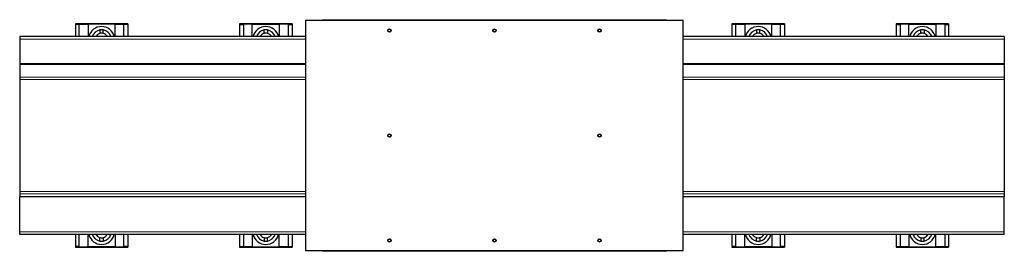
# Model space of a CAD drawing. Header units: millimetres. Extents: x 0 to 841, y 0 to 594.
# Tile 6 of 14: x 202 to 301, y 286 to 310. Entities that reach past the tile are written whole.
import ezdxf

# ---------------------------------------------------------------- set-up
doc = ezdxf.new("R2010")
doc.units = ezdxf.units.MM

msp = doc.modelspace()

# ---------------------------------------------------------------- linework, layer by layer
at = {"color": 7, "linetype": 'Continuous', "lineweight": 30}
for p, q in [((268.893, 309.917), (230.559, 309.917)), ((230.559, 309.917), (230.559, 286.584)), ((232.259, 310.017), (232.259, 309.917)), ((232.259, 310.017), (246.726, 310.017)), ((246.726, 310.017), (246.726, 309.917)), ((246.726, 310.017), (246.893, 310.017)), ((246.893, 310.017), (252.559, 310.017)), ((252.559, 310.017), (252.726, 310.017)), ((252.726, 310.017), (252.726, 309.917)), ((252.726, 310.017), (267.193, 310.017)), ((267.193, 310.017), (267.193, 309.917)), ((268.893, 286.584), (268.893, 309.917)), ((212.509, 309.58), (207.176, 309.58)), ((207.176, 309.58), (207.176, 309.542)), ((207.576, 309.542), (207.176, 309.542)), ((207.176, 309.542), (207.176, 308.317)), ((207.576, 309.549), (208.476, 309.549)), ((207.576, 309.549), (207.576, 309.542)), ((207.576, 308.317), (207.576, 309.542)), ((211.209, 309.549), (208.476, 309.549)), ((208.476, 309.549), (208.476, 308.317)), ((209.673, 308.969), (209.673, 308.628)), ((210.013, 308.628), (210.013, 308.969)), ((211.209, 308.317), (211.209, 309.549)), ((211.209, 309.549), (212.109, 309.549)), ((212.109, 309.549), (212.109, 309.542)), ((212.509, 309.542), (212.109, 309.542)), ((212.109, 308.317), (212.109, 309.542)), ((212.509, 309.58), (212.509, 309.542)), ((212.509, 309.542), (212.509, 308.317)), ((229.176, 309.58), (223.843, 309.58)), ((223.843, 309.58), (223.843, 309.542)), ((223.843, 309.542), (224.243, 309.542)), ((223.843, 309.542), (223.843, 308.317)), ((225.143, 309.549), (224.243, 309.549)), ((224.243, 309.549), (224.243, 309.542)), ((224.243, 309.542), (224.243, 308.317)), ((225.143, 308.317), (225.143, 309.549)), ((225.143, 309.549), (227.876, 309.549)), ((226.339, 308.628), (226.339, 308.969)), ((226.679, 308.969), (226.679, 308.628)), ((227.876, 309.549), (227.876, 308.317)), ((228.776, 309.549), (227.876, 309.549)), ((228.776, 309.549), (228.776, 309.542)), ((228.776, 309.542), (229.176, 309.542)), ((228.776, 309.542), (228.776, 308.317)), ((229.176, 309.58), (229.176, 309.542)), ((229.176, 309.542), (229.176, 308.317)), ((279.176, 309.58), (273.843, 309.58)), ((273.843, 309.58), (273.843, 309.542)), ((274.243, 309.542), (273.843, 309.542)), ((273.843, 309.542), (273.843, 308.317)), ((274.243, 309.549), (275.143, 309.549)), ((274.243, 309.549), (274.243, 309.542)), ((274.243, 308.317), (274.243, 309.542)), ((277.876, 309.549), (275.143, 309.549)), ((275.143, 309.549), (275.143, 308.317)), ((276.339, 308.969), (276.339, 308.628)), ((276.679, 308.628), (276.679, 308.969)), ((277.876, 308.317), (277.876, 309.549)), ((277.876, 309.549), (278.776, 309.549)), ((278.776, 309.549), (278.776, 309.542)), ((279.176, 309.542), (278.776, 309.542)), ((278.776, 308.317), (278.776, 309.542)), ((279.176, 309.58), (279.176, 309.542)), ((279.176, 309.542), (279.176, 308.317)), ((295.843, 309.58), (290.509, 309.58)), ((290.509, 309.58), (290.509, 309.542)), ((290.509, 309.542), (290.909, 309.542)), ((290.509, 309.542), (290.509, 308.317)), ((291.809, 309.549), (290.909, 309.549)), ((290.909, 309.549), (290.909, 309.542)), ((290.909, 309.542), (290.909, 308.317)), ((291.809, 309.549), (294.543, 309.549)), ((291.809, 308.317), (291.809, 309.549)), ((293.006, 308.628), (293.006, 308.969)), ((293.346, 308.969), (293.346, 308.628)), ((294.543, 309.549), (294.543, 308.317)), ((295.443, 309.549), (294.543, 309.549)), ((295.443, 309.549), (295.443, 309.542)), ((295.443, 309.542), (295.843, 309.542)), ((295.443, 309.542), (295.443, 308.317)), ((295.843, 309.58), (295.843, 309.542)), ((295.843, 309.542), (295.843, 308.317)), ((230.559, 308.317), (201.526, 308.317)), ((201.526, 308.317), (201.526, 308.05)), ((201.526, 308.05), (201.526, 305.578)), ((301.493, 308.317), (268.893, 308.317)), ((301.493, 308.317), (301.493, 308.05)), ((301.493, 308.05), (301.493, 305.578)), ((201.526, 305.578), (201.526, 305.457)), ((201.526, 305.457), (201.526, 304.189)), ((301.493, 305.578), (301.493, 305.457)), ((301.493, 305.457), (301.493, 304.189)), ((201.526, 304.189), (201.526, 303.947)), ((201.526, 303.947), (201.526, 292.554)), ((301.493, 304.189), (301.493, 303.947)), ((301.493, 303.947), (301.493, 292.554)), ((201.526, 292.554), (201.526, 292.312)), ((201.526, 292.312), (201.526, 292.032)), ((201.526, 288.45), (201.526, 292.032)), ((230.559, 292.032), (201.526, 292.032)), ((301.493, 292.032), (268.893, 292.032)), ((301.493, 292.554), (301.493, 292.312)), ((301.493, 292.312), (301.493, 292.032)), ((301.493, 288.45), (301.493, 292.032)), ((201.526, 288.184), (201.526, 288.45)), ((230.559, 288.184), (201.526, 288.184)), ((207.176, 288.184), (207.176, 286.959)), ((207.576, 286.959), (207.576, 288.184)), ((208.476, 286.952), (208.476, 288.184)), ((211.209, 288.184), (211.209, 286.952)), ((212.109, 286.959), (212.109, 288.184)), ((212.509, 288.184), (212.509, 286.959)), ((223.843, 288.184), (223.843, 286.959)), ((224.243, 288.184), (224.243, 286.959)), ((225.143, 288.184), (225.143, 286.952)), ((227.876, 286.952), (227.876, 288.184)), ((228.776, 288.184), (228.776, 286.959)), ((229.176, 288.184), (229.176, 286.959)), ((301.493, 288.184), (268.893, 288.184)), ((273.843, 288.184), (273.843, 286.959)), ((274.243, 286.959), (274.243, 288.184)), ((275.143, 286.952), (275.143, 288.184)), ((277.876, 288.184), (277.876, 286.952)), ((278.776, 286.959), (278.776, 288.184)), ((279.176, 288.184), (279.176, 286.959)), ((290.509, 288.184), (290.509, 286.959)), ((290.909, 288.184), (290.909, 286.959)), ((291.809, 288.184), (291.809, 286.952)), ((294.543, 286.952), (294.543, 288.184)), ((295.443, 288.184), (295.443, 286.959)), ((295.843, 288.184), (295.843, 286.959)), ((301.493, 288.184), (301.493, 288.45)), ((207.576, 286.959), (207.176, 286.959)), ((207.176, 286.959), (207.176, 286.921)), ((207.176, 286.921), (212.509, 286.921)), ((207.576, 286.952), (207.576, 286.959)), ((207.576, 286.952), (208.476, 286.952)), ((211.209, 286.952), (208.476, 286.952)), ((209.673, 287.532), (209.673, 287.872)), ((210.013, 287.872), (210.013, 287.532)), ((211.209, 286.952), (212.109, 286.952)), ((212.509, 286.959), (212.109, 286.959)), ((212.109, 286.952), (212.109, 286.959)), ((212.509, 286.959), (212.509, 286.921)), ((223.843, 286.959), (224.243, 286.959)), ((223.843, 286.959), (223.843, 286.921)), ((223.843, 286.921), (229.176, 286.921)), ((224.243, 286.952), (224.243, 286.959)), ((225.143, 286.952), (224.243, 286.952)), ((225.143, 286.952), (227.876, 286.952)), ((226.339, 287.872), (226.339, 287.532)), ((226.679, 287.532), (226.679, 287.872)), ((228.776, 286.952), (227.876, 286.952)), ((228.776, 286.959), (229.176, 286.959)), ((228.776, 286.952), (228.776, 286.959)), ((229.176, 286.959), (229.176, 286.921)), ((274.243, 286.959), (273.843, 286.959)), ((273.843, 286.959), (273.843, 286.921)), ((273.843, 286.921), (279.176, 286.921)), ((274.243, 286.952), (274.243, 286.959)), ((274.243, 286.952), (275.143, 286.952)), ((277.876, 286.952), (275.143, 286.952)), ((276.339, 287.532), (276.339, 287.872)), ((276.679, 287.872), (276.679, 287.532)), ((277.876, 286.952), (278.776, 286.952)), ((279.176, 286.959), (278.776, 286.959)), ((278.776, 286.952), (278.776, 286.959)), ((279.176, 286.959), (279.176, 286.921)), ((290.509, 286.959), (290.909, 286.959)), ((290.509, 286.959), (290.509, 286.921)), ((290.509, 286.921), (295.843, 286.921)), ((290.909, 286.952), (290.909, 286.959)), ((291.809, 286.952), (290.909, 286.952)), ((291.809, 286.952), (294.543, 286.952)), ((293.006, 287.872), (293.006, 287.532)), ((293.346, 287.532), (293.346, 287.872)), ((295.443, 286.952), (294.543, 286.952)), ((295.443, 286.959), (295.843, 286.959)), ((295.443, 286.952), (295.443, 286.959)), ((295.843, 286.959), (295.843, 286.921)), ((230.559, 286.584), (268.893, 286.584)), ((232.259, 286.484), (232.259, 286.584)), ((244.726, 286.484), (232.259, 286.484)), ((244.726, 286.484), (244.726, 286.584)), ((245.559, 286.484), (244.726, 286.484)), ((253.893, 286.484), (245.559, 286.484)), ((254.726, 286.484), (253.893, 286.484)), ((254.726, 286.484), (254.726, 286.584)), ((267.193, 286.484), (254.726, 286.484)), ((267.193, 286.484), (267.193, 286.584))]:
    msp.add_line(p, q, dxfattribs=at)
at = {"color": 8, "linetype": 'Continuous', "lineweight": 15}
for p, q in [((246.893, 310.017), (246.893, 309.917)), ((252.559, 310.017), (252.559, 309.917)), ((230.559, 308.05), (201.526, 308.05)), ((301.493, 308.05), (268.893, 308.05)), ((230.559, 305.578), (201.526, 305.578)), ((230.559, 305.457), (201.526, 305.457)), ((301.493, 305.578), (268.893, 305.578)), ((301.493, 305.457), (268.893, 305.457)), ((230.559, 304.189), (201.526, 304.189)), ((230.559, 303.947), (201.526, 303.947)), ((301.493, 304.189), (268.893, 304.189)), ((301.493, 303.947), (268.893, 303.947)), ((230.559, 292.554), (201.526, 292.554)), ((230.559, 292.312), (201.526, 292.312)), ((301.493, 292.554), (268.893, 292.554)), ((301.493, 292.312), (268.893, 292.312)), ((230.559, 288.45), (201.526, 288.45)), ((301.493, 288.45), (268.893, 288.45)), ((245.559, 286.484), (245.559, 286.584)), ((253.893, 286.484), (253.893, 286.584))]:
    msp.add_line(p, q, dxfattribs=at)
at = {"color": 7, "linetype": 'Continuous', "lineweight": 30}
for centre, radius in [((239.059, 308.917), 0.168), ((239.059, 308.917), 0.142), ((249.726, 308.917), 0.168), ((249.726, 308.917), 0.142), ((260.393, 308.917), 0.168), ((260.393, 308.917), 0.142), ((239.059, 298.25), 0.168), ((239.059, 298.25), 0.142), ((260.393, 298.25), 0.168), ((260.393, 298.25), 0.142), ((239.059, 287.584), 0.167), ((239.059, 287.584), 0.142), ((249.726, 287.584), 0.167), ((249.726, 287.584), 0.142), ((260.393, 287.584), 0.167), ((260.393, 287.584), 0.142)]:
    msp.add_circle(centre, radius, dxfattribs=at)
for centre, radius, start, end in [((209.843, 307.984), 1.333, 14.47751, 165.52249), ((209.843, 307.984), 1, 99.78782, 160.52878), ((209.843, 307.984), 1, 80.21218, 99.78782), ((209.843, 307.984), 1, 19.47122, 80.21218), ((226.509, 307.984), 1.333, 14.47751, 165.52249), ((226.509, 307.984), 1, 99.78782, 160.52878), ((226.509, 307.984), 1, 80.21218, 99.78782), ((226.509, 307.984), 1, 19.47122, 80.21218), ((276.509, 307.984), 1.333, 14.47751, 165.52249), ((276.509, 307.984), 1, 99.78782, 160.52878), ((276.509, 307.984), 1, 80.21218, 99.78782), ((276.509, 307.984), 1, 19.47122, 80.21218), ((293.176, 307.984), 1.333, 14.47751, 165.52249), ((293.176, 307.984), 1, 99.78782, 160.52878), ((293.176, 307.984), 1, 80.21218, 99.78782), ((293.176, 307.984), 1, 19.47122, 80.21218), ((209.843, 307.984), 0.667, 104.77359, 150), ((209.843, 307.984), 0.667, 75.22641, 104.77359), ((209.843, 307.984), 0.667, 30, 75.22641), ((226.509, 307.984), 0.667, 104.77359, 150), ((226.509, 307.984), 0.667, 75.22641, 104.77359), ((226.509, 307.984), 0.667, 30, 75.22641), ((276.509, 307.984), 0.667, 104.77359, 150), ((276.509, 307.984), 0.667, 75.22641, 104.77359), ((276.509, 307.984), 0.667, 30, 75.22641), ((293.176, 307.984), 0.667, 104.77359, 150), ((293.176, 307.984), 0.667, 75.22641, 104.77359), ((293.176, 307.984), 0.667, 30, 75.22641), ((209.843, 288.517), 1.333, 194.47751, 345.52249), ((209.843, 288.517), 1, 199.47122, 260.21218), ((209.843, 288.517), 0.667, 210, 255.22641), ((209.843, 288.517), 0.667, 284.77359, 330), ((209.843, 288.517), 1, 279.78782, 340.52878), ((226.509, 288.517), 1.333, 194.47751, 345.52249), ((226.509, 288.517), 1, 199.47122, 260.21218), ((226.509, 288.517), 0.667, 210, 255.22641), ((226.509, 288.517), 0.667, 284.77359, 330), ((226.509, 288.517), 1, 279.78782, 340.52878), ((276.509, 288.517), 1.333, 194.47751, 345.52249), ((276.509, 288.517), 1, 199.47122, 260.21218), ((276.509, 288.517), 0.667, 210, 255.22641), ((276.509, 288.517), 0.667, 284.77359, 330), ((276.509, 288.517), 1, 279.78782, 340.52878), ((293.176, 288.517), 1.333, 194.47751, 345.52249), ((293.176, 288.517), 1, 199.47122, 260.21218), ((293.176, 288.517), 0.667, 210, 255.22641), ((293.176, 288.517), 0.667, 284.77359, 330), ((293.176, 288.517), 1, 279.78782, 340.52878), ((209.843, 288.517), 0.667, 255.22641, 284.77359), ((209.843, 288.517), 1, 260.21218, 279.78782), ((226.509, 288.517), 0.667, 255.22641, 284.77359), ((226.509, 288.517), 1, 260.21218, 279.78782), ((276.509, 288.517), 0.667, 255.22641, 284.77359), ((276.509, 288.517), 1, 260.21218, 279.78782), ((293.176, 288.517), 0.667, 255.22641, 284.77359), ((293.176, 288.517), 1, 260.21218, 279.78782)]:
    msp.add_arc(centre, radius, start, end, dxfattribs=at)

doc.saveas('drawing.dxf')
